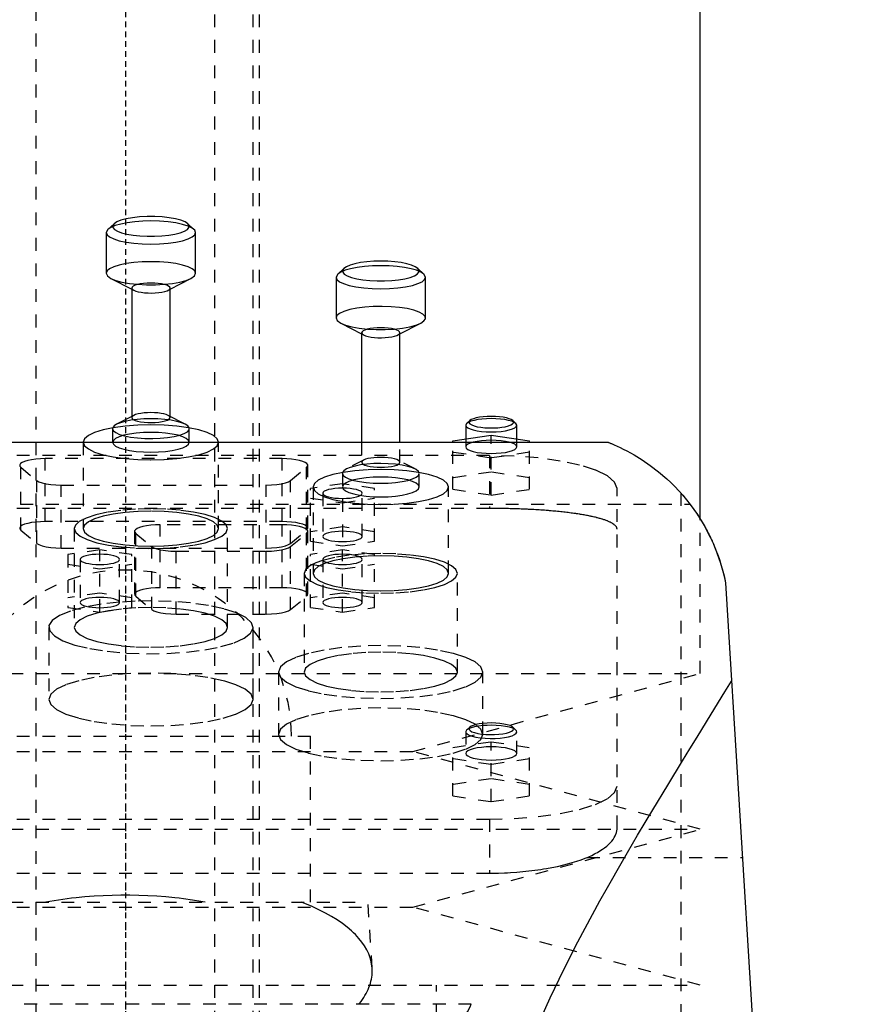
# Model space of a CAD drawing. Extents: x -90 to 90, y -319 to 827.
# Tile 8 of 9: x -8 to 57, y 267 to 344. Entities that reach past the tile are written whole.
import ezdxf

# ---------------------------------------------------------------- set-up
doc = ezdxf.new("R2010")
doc.units = 0
doc.linetypes.add('CENTER', pattern=[1.5, 0.45, -0.5, 0.05, -0.5])
doc.linetypes.add('DASHED', pattern=[2, 1, -1])
for name, color, linetype in [('AM_0', 7, 'CONTINUOUS'), ('AM_3', 7, 'DASHED'), ('AM_7', 7, 'CENTER')]:
    doc.layers.add(name, color=color, linetype=linetype)

msp = doc.modelspace()

# ---------------------------------------------------------------- linework, layer by layer
at = {"layer": 'AM_0', "color": 7, "linetype": 'CONTINUOUS'}
for p, q in [((45, 305.02), (45, 360.5)), ((-1.372, 327.666), (-1.5, 327.423)), ((-0.89, 328.114), (-1.372, 327.666)), ((5.372, 327.666), (4.89, 328.114)), ((-1.5, 327.423), (-1.5, 324.235)), ((5.5, 324.235), (5.5, 327.423)), ((17.11, 324.614), (16.628, 324.166)), ((23.372, 324.166), (22.89, 324.614)), ((-1.132, 323.831), (0.5, 322.985)), ((3.5, 322.985), (5.132, 323.831)), ((16.628, 324.166), (16.5, 323.923)), ((16.5, 323.923), (16.5, 320.735)), ((23.5, 323.923), (23.372, 324.166)), ((23.5, 320.735), (23.5, 323.923)), ((0.5, 323.076), (0.5, 313.025)), ((3.5, 313.025), (3.5, 323.076)), ((16.868, 320.331), (18.5, 319.485)), ((21.5, 319.485), (23.132, 320.331)), ((18.5, 319.576), (18.5, 311)), ((21.5, 311), (21.5, 319.576)), ((0.658, 313.107), (-0.684, 312.411)), ((4.684, 312.411), (3.342, 313.107)), ((26.723, 312.474), (26.65, 312.335)), ((26.65, 312.335), (26.65, 311.265)), ((26.964, 312.698), (26.723, 312.474)), ((30.577, 312.474), (30.336, 312.698)), ((30.65, 312.335), (30.577, 312.474)), ((30.65, 311.265), (30.65, 312.335)), ((25.65, 311.116), (28.65, 311.564)), ((28.65, 311.564), (31.65, 311.116)), ((28.65, 311), (28.65, 311.564)), ((-37.803, 311), (37.803, 311)), ((25.65, 311), (25.65, 311.116)), ((31.65, 311), (31.65, 311.116)), ((47, 300), (57, 137.05))]:
    msp.add_line(p, q, dxfattribs=at)
for points in [[(4.89, 328.114), (4.673, 328.258), (4.349, 328.389), (3.932, 328.5), (3.438, 328.587), (2.886, 328.648), (2.299, 328.678), (1.701, 328.678), (1.114, 328.648), (0.562, 328.587), (0.068, 328.5), (-0.349, 328.389), (-0.673, 328.258), (-0.89, 328.114)], [(2, 328.329), (1.354, 328.313), (0.73, 328.267), (0.15, 328.192), (-0.367, 328.09), (-0.802, 327.966), (-1.141, 327.822), (-1.372, 327.666)], [(5.5, 327.423), (5.433, 327.6), (5.234, 327.769), (4.91, 327.926), (4.475, 328.063), (3.944, 328.176), (3.339, 328.26), (2.683, 328.311), (2, 328.329)], [(5.5, 324.235), (5.433, 324.412), (5.234, 324.582), (4.91, 324.738), (4.475, 324.876), (3.944, 324.988), (3.339, 325.072), (2.683, 325.124), (2, 325.141), (1.317, 325.124), (0.661, 325.072), (0.056, 324.988), (-0.475, 324.876), (-0.91, 324.738), (-1.234, 324.582), (-1.433, 324.412), (-1.5, 324.235)], [(20, 324.829), (19.354, 324.813), (18.73, 324.767), (18.15, 324.692), (17.633, 324.59), (17.198, 324.466), (16.859, 324.322), (16.628, 324.166)], [(20, 325.182), (19.446, 325.169), (18.912, 325.129), (18.414, 325.065), (17.971, 324.978), (17.598, 324.871), (17.308, 324.748), (17.11, 324.614)], [(22.89, 324.614), (22.692, 324.748), (22.402, 324.871), (22.029, 324.978), (21.586, 325.065), (21.088, 325.129), (20.554, 325.169), (20, 325.182)], [(23.372, 324.166), (23.141, 324.322), (22.802, 324.466), (22.367, 324.59), (21.85, 324.692), (21.27, 324.767), (20.646, 324.813), (20, 324.829)], [(-1.5, 324.235), (-1.407, 324.027), (-1.132, 323.831)], [(5.132, 323.831), (5.407, 324.027), (5.5, 324.235)], [(2, 323.464), (1.707, 323.457), (1.426, 323.435), (1.167, 323.399), (0.939, 323.351), (0.753, 323.292), (0.614, 323.225), (0.529, 323.152), (0.5, 323.076)], [(3.5, 323.076), (3.471, 323.152), (3.386, 323.225), (3.247, 323.292), (3.061, 323.351), (2.833, 323.399), (2.574, 323.435), (2.293, 323.457), (2, 323.464)], [(23.132, 320.331), (23.38, 320.5), (23.493, 320.679), (23.467, 320.86), (23.302, 321.036), (23.005, 321.2), (22.588, 321.345), (22.068, 321.466), (21.465, 321.558), (20.803, 321.617), (20.109, 321.641), (19.411, 321.628), (18.737, 321.58), (18.113, 321.498), (17.564, 321.386), (17.113, 321.247), (16.777, 321.088), (16.57, 320.915), (16.5, 320.735)], [(16.5, 320.735), (16.593, 320.527), (16.868, 320.331)], [(21.5, 319.576), (21.471, 319.652), (21.386, 319.725), (21.247, 319.792), (21.061, 319.851), (20.833, 319.899), (20.574, 319.935), (20.293, 319.957), (20, 319.964), (19.707, 319.957), (19.426, 319.935), (19.167, 319.899), (18.939, 319.851), (18.753, 319.792), (18.614, 319.725), (18.529, 319.652), (18.5, 319.576)], [(2, 313.322), (1.725, 313.316), (1.459, 313.296), (1.211, 313.264), (0.99, 313.221), (0.804, 313.168), (0.658, 313.107)], [(3.342, 313.107), (3.196, 313.168), (3.01, 313.221), (2.789, 313.264), (2.541, 313.296), (2.275, 313.316), (2, 313.322)], [(28.65, 313.029), (28.327, 313.022), (28.015, 312.998), (27.725, 312.961), (27.467, 312.91), (27.249, 312.848), (27.08, 312.776), (26.964, 312.698)], [(30.336, 312.698), (30.22, 312.776), (30.051, 312.848), (29.833, 312.91), (29.575, 312.961), (29.285, 312.998), (28.973, 313.022), (28.65, 313.029)], [(7.3, 311.002), (7.198, 311.27), (6.897, 311.527), (6.407, 311.764), (5.748, 311.972), (4.945, 312.143), (4.028, 312.269), (3.034, 312.347), (2, 312.374), (0.966, 312.347), (-0.028, 312.269), (-0.945, 312.143), (-1.748, 311.972), (-2.407, 311.764), (-2.897, 311.527), (-3.198, 311.27), (-3.3, 311.002)], [(-0.684, 312.411), (-0.886, 312.277), (-0.988, 312.135)], [(2, 312.841), (1.449, 312.828), (0.917, 312.789), (0.422, 312.725), (-0.02, 312.639), (-0.393, 312.533), (-0.684, 312.411)], [(4.684, 312.411), (4.393, 312.533), (4.02, 312.639), (3.578, 312.725), (3.083, 312.789), (2.551, 312.828), (2, 312.841)], [(4.988, 312.135), (4.886, 312.277), (4.684, 312.411)], [(28.65, 312.853), (28.281, 312.844), (27.924, 312.817), (27.593, 312.774), (27.298, 312.716), (27.049, 312.645), (26.855, 312.563), (26.723, 312.474)], [(30.577, 312.474), (30.445, 312.563), (30.251, 312.645), (30.002, 312.716), (29.707, 312.774), (29.376, 312.817), (29.019, 312.844), (28.65, 312.853)]]:
    msp.add_lwpolyline(points, dxfattribs=at)
for points in [[(37.803, 311, 0), (37.822, 310.992, 0), (37.864, 310.976, 0), (37.909, 310.958, 0), (37.933, 310.948, 0), (37.957, 310.938, 0), (38.01, 310.917, 0), (38.065, 310.894, 0), (38.283, 310.801, 0), (38.734, 310.595, 0), (38.989, 310.471, 0), (39.26, 310.333, 0), (39.84, 310.012, 0), (40.456, 309.633, 0), (41.093, 309.196, 0), (41.74, 308.7, 0), (42.387, 308.145, 0), (42.707, 307.845, 0), (43.023, 307.53, 0), (43.642, 306.857, 0), (44.236, 306.125, 0), (44.797, 305.335, 0), (45.318, 304.488, 0), (45.794, 303.585, 0), (46.013, 303.113, 0), (46.217, 302.627, 0), (46.581, 301.615, 0), (46.879, 300.551, 0), (47, 300, 0)], [(43.5, 307.019, 0), (43.5, 307.019, 0), (43.501, 307.017, 0), (43.504, 307.015, 0), (43.506, 307.013, 0), (43.508, 307.01, 0), (43.513, 307.004, 0), (43.52, 306.997, 0), (43.527, 306.988, 0), (43.537, 306.978, 0), (43.547, 306.966, 0), (43.553, 306.959, 0), (43.559, 306.952, 0), (43.573, 306.937, 0), (43.587, 306.92, 0), (43.603, 306.901, 0), (43.621, 306.881, 0), (43.64, 306.86, 0), (43.649, 306.848, 0), (43.66, 306.837, 0), (43.681, 306.812, 0), (43.704, 306.785, 0), (43.715, 306.771, 0), (43.727, 306.757, 0), (43.753, 306.728, 0), (43.779, 306.697, 0), (43.792, 306.68, 0), (43.806, 306.664, 0), (43.835, 306.63, 0), (43.864, 306.594, 0), (43.894, 306.557, 0), (43.926, 306.519, 0), (43.958, 306.479, 0), (43.975, 306.458, 0), (43.992, 306.437, 0), (44.026, 306.395, 0), (44.06, 306.351, 0), (44.096, 306.306, 0), (44.132, 306.26, 0), (44.168, 306.213, 0), (44.187, 306.189, 0), (44.206, 306.164, 0), (44.243, 306.115, 0), (44.281, 306.065, 0), (44.319, 306.014, 0), (44.358, 305.962, 0), (44.397, 305.909, 0), (44.416, 305.882, 0), (44.436, 305.855, 0), (44.476, 305.799, 0), (44.517, 305.743, 0), (44.557, 305.685, 0), (44.599, 305.626, 0), (44.64, 305.566, 0), (44.661, 305.536, 0), (44.682, 305.505, 0), (44.725, 305.443, 0), (44.767, 305.379, 0), (44.81, 305.315, 0), (44.853, 305.249, 0), (44.896, 305.183, 0), (44.918, 305.149, 0), (44.94, 305.115, 0), (44.984, 305.046, 0), (45.027, 304.976, 0), (45.049, 304.941, 0), (45.071, 304.905, 0), (45.115, 304.833, 0), (45.159, 304.76, 0), (45.181, 304.723, 0), (45.203, 304.686, 0), (45.247, 304.611, 0), (45.292, 304.535, 0), (45.336, 304.458, 0), (45.38, 304.38, 0), (45.423, 304.301, 0), (45.445, 304.261, 0), (45.467, 304.221, 0), (45.511, 304.14, 0), (45.554, 304.059, 0), (45.598, 303.976, 0), (45.641, 303.893, 0), (45.684, 303.808, 0), (45.705, 303.766, 0), (45.726, 303.723, 0), (45.769, 303.637, 0), (45.811, 303.55, 0), (45.853, 303.463, 0), (45.894, 303.375, 0), (45.935, 303.286, 0), (45.955, 303.241, 0), (45.976, 303.196, 0), (46.016, 303.105, 0), (46.056, 303.014, 0), (46.192, 302.69, 0), (46.411, 302.116, 0), (46.513, 301.823, 0), (46.61, 301.525, 0), (46.785, 300.92, 0), (46.935, 300.308, 0), (47, 300, 0)], [(28.705, 254.625, 0), (28.992, 255.849, 0), (29.657, 258.262, 0), (30.432, 260.632, 0), (30.855, 261.801, 0), (31.3, 262.96, 0), (32.247, 265.249, 0), (33.26, 267.501, 0), (34.327, 269.716, 0), (35.437, 271.895, 0), (36.579, 274.038, 0), (37.16, 275.095, 0), (37.745, 276.143, 0), (38.925, 278.211, 0), (40.111, 280.239, 0), (41.296, 282.226, 0), (42.472, 284.169, 0), (43.631, 286.066, 0), (44.203, 286.996, 0), (44.768, 287.914, 0), (45.877, 289.711, 0), (46.95, 291.453, 0), (47.472, 292.303, 0)]]:
    msp.add_polyline3d(points, dxfattribs=at)
at = {"layer": 'AM_3', "color": 6, "linetype": 'DASHED'}
for p, q in [((-7, 479), (-7, -50.5)), ((7, -50.5), (7, 479)), ((10, -10.5), (10, 463.5)), ((10.5, 257.5), (10.5, 360.5)), ((0.5, 322.985), (0.658, 322.903)), ((3.342, 322.903), (3.5, 322.985)), ((18.5, 319.485), (18.658, 319.403)), ((21.342, 319.403), (21.5, 319.485)), ((0.5, 313.025), (0.5, 312.934)), ((3.5, 312.934), (3.5, 313.025)), ((-0.988, 312.135), (-1, 312.065)), ((-1, 312.065), (-1, 311.002)), ((5, 311.002), (5, 312.065)), ((-3.3, 311), (-3.3, 304.241)), ((7.3, 304.241), (7.3, 311)), ((18.5, 311), (18.5, 309.434)), ((21.5, 309.434), (21.5, 311)), ((25.65, 307.322), (25.65, 311)), ((26.65, 311.265), (26.65, 310.645)), ((28.65, 306.874), (28.65, 311)), ((30.65, 310.645), (30.65, 311.265)), ((31.65, 307.322), (31.65, 311)), ((28.5, 309.97), (-28.5, 309.97)), ((28.65, 309.771), (25.65, 310.219)), ((28.5, 309.97), (28.5, 305.825)), ((31.65, 310.219), (28.65, 309.771)), ((-6.28, 304.794), (-6.28, 309.72)), ((12.28, 309.72), (-6.28, 309.72)), ((12.28, 304.794), (12.28, 309.72)), ((14.28, 304.276), (14.28, 309.202)), ((18.658, 309.607), (17.316, 308.911)), ((22.684, 308.911), (21.342, 309.607)), ((-8.189, 304.122), (-8.189, 309.048)), ((-8.189, 309.048), (-6.939, 308.013)), ((12.939, 308.013), (14.189, 309.048)), ((14.189, 304.122), (14.189, 309.048)), ((17.012, 308.635), (17, 308.565)), ((17, 308.565), (17, 302.882)), ((23, 307.502), (23, 308.565)), ((28.65, 308.667), (25.65, 308.218)), ((31.65, 308.218), (28.65, 308.667)), ((-6.939, 303.086), (-6.939, 308.013)), ((-5.03, 307.649), (11.03, 307.649)), ((-5.03, 302.723), (-5.03, 307.649)), ((11.03, 302.723), (11.03, 307.649)), ((12.939, 303.086), (12.939, 308.013)), ((17, 307.757), (14.5, 307.383)), ((19.5, 307.383), (17, 307.757)), ((14.5, 303.255), (14.5, 307.383)), ((14.7, 307.502), (14.7, 300.741)), ((15.45, 307.01), (15.45, 303.629)), ((18.55, 303.629), (18.55, 307.01)), ((19.5, 303.255), (19.5, 307.383)), ((25.3, 300.741), (25.3, 307.502)), ((25.65, 307.322), (28.65, 306.874)), ((28.65, 306.874), (31.65, 307.322)), ((38.5, 280.775), (38.5, 307.382)), ((43.5, 307.019), (43.5, 137.05)), ((-44.217, 306.15), (44.217, 306.15)), ((14.5, 306.636), (17, 306.263)), ((17, 306.263), (19.5, 306.636)), ((28.5, 305.825), (-28.5, 305.825)), ((12.28, 304.794), (-6.28, 304.794)), ((2.72, 299.617), (2.72, 304.544)), ((12.28, 304.544), (2.72, 304.544)), ((12.28, 299.617), (12.28, 304.544)), ((45, 292.9), (45, 305.02)), ((-8.189, 304.122), (-6.939, 303.086)), ((-4, 304.241), (-4, 296.513)), ((0.72, 304.026), (0.72, 299.1)), ((0.811, 298.945), (0.811, 303.872)), ((0.811, 303.872), (2.061, 302.836)), ((8, 296.513), (8, 304.241)), ((12.939, 303.086), (14.189, 304.122)), ((12.939, 302.836), (14.189, 303.872)), ((14.189, 298.945), (14.189, 303.872)), ((14.28, 299.1), (14.28, 304.026)), ((17, 304.376), (14.5, 304.003)), ((19.5, 304.003), (17, 304.376)), ((14.5, 303.255), (17, 302.882)), ((17, 302.882), (19.5, 303.255)), ((-5.03, 302.723), (11.03, 302.723)), ((-2, 302.581), (-4.5, 302.207)), ((-4.5, 302.207), (-4.5, 298.079)), ((-2, 297.706), (-2, 302.581)), ((0.5, 302.207), (-2, 302.581)), ((0.5, 298.079), (0.5, 302.207)), ((2.061, 297.91), (2.061, 302.836)), ((3.97, 302.473), (11.03, 302.473)), ((3.97, 297.547), (3.97, 302.473)), ((11.03, 297.547), (11.03, 302.473)), ((12.939, 297.91), (12.939, 302.836)), ((17, 302.581), (14.5, 302.207)), ((14.5, 298.079), (14.5, 302.207)), ((17, 297.706), (17, 302.581)), ((19.5, 302.207), (17, 302.581)), ((19.5, 298.079), (19.5, 302.207)), ((-4.5, 301.46), (-2, 301.086)), ((-3.55, 301.833), (-3.55, 298.453)), ((-2, 301.086), (0.5, 301.46)), ((-0.45, 298.453), (-0.45, 301.833)), ((14.5, 301.46), (17, 301.086)), ((15.472, 301.759), (15.447, 301.752)), ((15.45, 301.833), (15.45, 298.453)), ((17, 301.086), (19.5, 301.46)), ((18.55, 298.453), (18.55, 301.833)), ((14, 300.741), (14, 293.013)), ((26, 293.013), (26, 300.741)), ((-2, 299.2), (-4.5, 298.826)), ((0.5, 298.826), (-2, 299.2)), ((12.28, 299.617), (2.72, 299.617)), ((17, 299.2), (14.5, 298.826)), ((19.5, 298.826), (17, 299.2)), ((0.811, 298.945), (2.061, 297.91)), ((12.939, 297.91), (14.189, 298.945)), ((-4.5, 298.079), (-2, 297.706)), ((-2, 297.706), (0.5, 298.079)), ((14.5, 298.079), (17, 297.706)), ((17, 297.706), (19.5, 298.079)), ((3.97, 297.547), (11.03, 297.547)), ((-6, 296.513), (-6, 290.867)), ((10, 290.867), (10, 296.513)), ((12, 293.013), (12, 288.133)), ((28, 288.133), (28, 293.013)), ((-45, 292.9), (45, 292.9)), ((22.5, 286.8), (45, 292.9)), ((26.65, 288.329), (26.65, 286.639)), ((26.964, 288.692), (26.723, 288.468)), ((30.577, 288.468), (30.336, 288.692)), ((30.65, 286.639), (30.65, 288.329)), ((-14.5, 288), (14.5, 288)), ((14.5, 275), (14.5, 288)), ((25.65, 287.11), (28.65, 287.559)), ((28.65, 287.559), (31.65, 287.11)), ((28.65, 282.868), (28.65, 287.559)), ((-22.5, 286.8), (22.5, 286.8)), ((45, 280.7), (22.5, 286.8)), ((25.65, 283.316), (25.65, 287.11)), ((31.65, 283.316), (31.65, 287.11)), ((28.65, 285.766), (25.65, 286.214)), ((31.65, 286.214), (28.65, 285.766)), ((28.65, 284.661), (25.65, 284.213)), ((31.65, 284.213), (28.65, 284.661)), ((25.65, 283.316), (28.65, 282.868)), ((28.65, 282.868), (31.65, 283.316)), ((-28.5, 281.5), (28.5, 281.5)), ((28.5, 281.5), (28.5, 277.269)), ((-45, 280.7), (45, 280.7)), ((22.5, 274.6), (45, 280.7)), ((36.159, 278.5), (48.319, 278.5)), ((-28.5, 277.269), (28.5, 277.269)), ((-22.5, 274.6), (22.5, 274.6)), ((-19, 275), (19, 275)), ((19.323, 269.83), (19, 275)), ((45, 268.5), (22.5, 274.6)), ((-45, 268.5), (45, 268.5)), ((24.35, 266), (24.35, 268.5)), ((27.082, 267), (-27.082, 267))]:
    msp.add_line(p, q, dxfattribs=at)
for points in [[(-0.89, 328.114), (-0.991, 327.966), (-0.98, 327.815), (-0.857, 327.669), (-0.626, 327.531), (-0.298, 327.407), (0.117, 327.301), (0.602, 327.219), (1.14, 327.162), (1.71, 327.133), (2.29, 327.133), (2.86, 327.162), (3.398, 327.219), (3.883, 327.301), (4.298, 327.407), (4.626, 327.531), (4.857, 327.669), (4.98, 327.815), (4.991, 327.966), (4.89, 328.114)], [(-1.5, 327.423), (-1.433, 327.246), (-1.234, 327.076), (-0.91, 326.92), (-0.475, 326.782), (0.056, 326.67), (0.661, 326.586), (1.317, 326.534), (2, 326.517), (2.683, 326.534), (3.339, 326.586), (3.944, 326.67), (4.475, 326.782), (4.91, 326.92), (5.234, 327.076), (5.433, 327.246), (5.5, 327.423)], [(17.11, 324.614), (17.009, 324.466), (17.02, 324.315), (17.143, 324.169), (17.374, 324.031), (17.702, 323.907), (18.117, 323.801), (18.602, 323.719), (19.14, 323.662), (19.71, 323.633), (20.29, 323.633), (20.86, 323.662), (21.398, 323.719), (21.883, 323.801), (22.298, 323.907), (22.626, 324.031), (22.857, 324.169), (22.98, 324.315), (22.991, 324.466), (22.89, 324.614)], [(-1.132, 323.831), (-0.756, 323.677), (-0.268, 323.545), (0.311, 323.442), (0.959, 323.37), (1.648, 323.334), (2.352, 323.334), (3.041, 323.37), (3.689, 323.442), (4.268, 323.545), (4.756, 323.677), (5.132, 323.831)], [(16.5, 323.923), (16.567, 323.746), (16.766, 323.576), (17.09, 323.42), (17.525, 323.282), (18.056, 323.17), (18.661, 323.086), (19.317, 323.034), (20, 323.017), (20.683, 323.034), (21.339, 323.086), (21.944, 323.17), (22.475, 323.282), (22.91, 323.42), (23.234, 323.576), (23.433, 323.746), (23.5, 323.923)], [(0.5, 323.076), (0.54, 322.987), (0.658, 322.903)], [(0.658, 322.903), (0.81, 322.84), (1.005, 322.786), (1.237, 322.742), (1.496, 322.71), (1.774, 322.692), (2.06, 322.688), (2.344, 322.698), (2.615, 322.722), (2.864, 322.759), (3.082, 322.807), (3.26, 322.865), (3.392, 322.931), (3.473, 323.002), (3.5, 323.076)], [(16.868, 320.331), (17.244, 320.177), (17.732, 320.045), (18.311, 319.942), (18.959, 319.87), (19.648, 319.834), (20.352, 319.834), (21.041, 319.87), (21.689, 319.942), (22.268, 320.045), (22.756, 320.177), (23.132, 320.331)], [(18.5, 319.576), (18.54, 319.487), (18.658, 319.403)], [(18.658, 319.403), (18.81, 319.34), (19.005, 319.286), (19.237, 319.242), (19.496, 319.21), (19.774, 319.192), (20.06, 319.188), (20.344, 319.198), (20.615, 319.222), (20.864, 319.259), (21.082, 319.307), (21.26, 319.365), (21.392, 319.431), (21.473, 319.502), (21.5, 319.576)], [(0.5, 312.934), (0.53, 312.857), (0.619, 312.783), (0.763, 312.714), (0.956, 312.655), (1.191, 312.607), (1.459, 312.572), (1.748, 312.551), (2.047, 312.546), (2.344, 312.556), (2.628, 312.581), (2.886, 312.621), (3.109, 312.673), (3.288, 312.735), (3.415, 312.805), (3.486, 312.881), (3.497, 312.958), (3.449, 313.035), (3.342, 313.107)], [(0.658, 313.107), (0.54, 313.023), (0.5, 312.934)], [(26.65, 312.335), (26.688, 312.234), (26.802, 312.137), (26.987, 312.047), (27.236, 311.969), (27.539, 311.904), (27.885, 311.857), (28.26, 311.827), (28.65, 311.817), (29.04, 311.827), (29.415, 311.857), (29.761, 311.904), (30.064, 311.969), (30.313, 312.047), (30.498, 312.137), (30.612, 312.234), (30.65, 312.335)], [(26.964, 312.698), (26.905, 312.611), (26.912, 312.524), (26.984, 312.438), (27.118, 312.358), (27.31, 312.285), (27.551, 312.224), (27.835, 312.176), (28.148, 312.142), (28.481, 312.126), (28.819, 312.126), (29.152, 312.142), (29.465, 312.176), (29.749, 312.224), (29.99, 312.285), (30.182, 312.358), (30.316, 312.438), (30.388, 312.524), (30.395, 312.611), (30.336, 312.698)], [(-1, 312.065), (-0.939, 311.909), (-0.758, 311.759), (-0.466, 311.622), (-0.073, 311.503), (0.405, 311.407), (0.947, 311.337), (1.532, 311.298), (2.136, 311.289), (2.735, 311.312), (3.304, 311.365), (3.819, 311.447), (4.261, 311.554), (4.611, 311.682), (4.854, 311.825), (4.981, 311.978), (4.988, 312.135)], [(2, 311.778), (1.415, 311.764), (0.852, 311.719), (0.333, 311.648), (-0.121, 311.551), (-0.494, 311.433), (-0.772, 311.299), (-0.942, 311.154), (-1, 311.002), (-0.942, 310.851), (-0.772, 310.705), (-0.494, 310.571), (-0.121, 310.453), (0.333, 310.356), (0.852, 310.285), (1.415, 310.241), (2, 310.226), (2.585, 310.241), (3.148, 310.285), (3.667, 310.356), (4.121, 310.453), (4.494, 310.571), (4.772, 310.705), (4.942, 310.851), (5, 311.002)], [(5, 311.002), (4.942, 311.154), (4.772, 311.299), (4.494, 311.433), (4.121, 311.551), (3.667, 311.648), (3.148, 311.719), (2.585, 311.764), (2, 311.778)], [(-3.3, 311.002), (-3.198, 310.734), (-2.897, 310.477), (-2.407, 310.24), (-1.748, 310.032), (-0.945, 309.861), (-0.028, 309.735), (0.966, 309.657), (2, 309.63), (3.034, 309.657), (4.028, 309.735), (4.945, 309.861), (5.748, 310.032), (6.407, 310.24), (6.897, 310.477), (7.198, 310.734), (7.3, 311.002)], [(26.65, 310.645), (26.688, 310.544), (26.802, 310.446), (26.987, 310.357), (27.236, 310.278), (27.539, 310.214), (27.885, 310.166), (28.26, 310.137), (28.65, 310.127), (29.04, 310.137), (29.415, 310.166), (29.761, 310.214), (30.064, 310.278), (30.313, 310.357), (30.498, 310.446), (30.612, 310.544), (30.65, 310.645), (30.612, 310.746), (30.498, 310.843), (30.313, 310.932), (30.064, 311.011), (29.761, 311.075), (29.415, 311.123), (29.04, 311.152), (28.65, 311.162)], [(28.65, 311.162), (28.26, 311.152), (27.885, 311.123), (27.539, 311.075), (27.236, 311.011), (26.987, 310.932), (26.802, 310.843), (26.688, 310.746), (26.65, 310.645)], [(38.5, 307.382), (38.308, 307.887), (37.739, 308.372), (36.815, 308.82), (35.571, 309.212), (34.056, 309.534), (32.327, 309.773), (30.451, 309.92), (28.5, 309.97)], [(-6.28, 309.72), (-6.652, 309.711), (-7.012, 309.684), (-7.346, 309.64), (-7.642, 309.581), (-7.891, 309.509), (-8.083, 309.426), (-8.213, 309.335), (-8.274, 309.239), (-8.266, 309.143), (-8.189, 309.048)], [(14.189, 309.048), (14.266, 309.143), (14.274, 309.239), (14.213, 309.335), (14.083, 309.426), (13.891, 309.509), (13.642, 309.581), (13.346, 309.64), (13.012, 309.684), (12.652, 309.711), (12.28, 309.72)], [(17, 308.565), (17.058, 308.413), (17.228, 308.267), (17.506, 308.133), (17.879, 308.016), (18.333, 307.919), (18.852, 307.847), (19.415, 307.803), (20, 307.788), (20.585, 307.803), (21.148, 307.847), (21.667, 307.919), (22.121, 308.016), (22.494, 308.133), (22.772, 308.267), (22.942, 308.413), (23, 308.565), (22.942, 308.716), (22.772, 308.862), (22.494, 308.996), (22.121, 309.114), (21.667, 309.21), (21.148, 309.282), (20.585, 309.326), (20, 309.341)], [(20, 309.341), (19.449, 309.328), (18.917, 309.289), (18.422, 309.225), (17.98, 309.139), (17.607, 309.033), (17.316, 308.911)], [(18.5, 309.434), (18.529, 309.358), (18.614, 309.285), (18.753, 309.218), (18.939, 309.159), (19.167, 309.111), (19.426, 309.075), (19.707, 309.053), (20, 309.046), (20.293, 309.053), (20.574, 309.075), (20.833, 309.111), (21.061, 309.159), (21.247, 309.218), (21.386, 309.285), (21.471, 309.358), (21.5, 309.434), (21.471, 309.51), (21.386, 309.582), (21.247, 309.65), (21.061, 309.708), (20.833, 309.757), (20.574, 309.793), (20.293, 309.815), (20, 309.822)], [(18.658, 309.607), (18.54, 309.523), (18.5, 309.434)], [(20, 309.822), (19.725, 309.816), (19.459, 309.796), (19.211, 309.764), (18.99, 309.721), (18.804, 309.668), (18.658, 309.607)], [(17.316, 308.911), (17.114, 308.777), (17.012, 308.635)], [(-6.939, 308.013), (-6.771, 307.912), (-6.526, 307.824), (-6.214, 307.75), (-5.85, 307.695), (-5.449, 307.661), (-5.03, 307.649)], [(11.03, 307.649), (11.449, 307.661), (11.85, 307.695), (12.214, 307.75), (12.526, 307.824), (12.771, 307.912), (12.939, 308.013)], [(-4, 304.241), (-3.885, 303.938), (-3.543, 303.646), (-2.989, 303.378), (-2.243, 303.142), (-1.333, 302.949), (-0.296, 302.806), (0.829, 302.717), (2, 302.688), (3.171, 302.717), (4.296, 302.806), (5.333, 302.949), (6.243, 303.142), (6.989, 303.378), (7.543, 303.646), (7.885, 303.938), (8, 304.241), (7.885, 304.544), (7.543, 304.835), (6.989, 305.103), (6.243, 305.339), (5.333, 305.532), (4.296, 305.675), (3.171, 305.764), (2, 305.793)], [(2, 305.793), (0.8, 305.762), (-0.352, 305.669), (-1.409, 305.519), (-2.327, 305.316), (-3.071, 305.07), (-3.61, 304.791)], [(-3.3, 304.241), (-3.198, 303.973), (-2.897, 303.716), (-2.407, 303.478), (-1.748, 303.271), (-0.945, 303.1), (-0.028, 302.973), (0.966, 302.895), (2, 302.869), (3.034, 302.895), (4.028, 302.973), (4.945, 303.1), (5.748, 303.271), (6.407, 303.478), (6.897, 303.716), (7.198, 303.973), (7.3, 304.241), (7.198, 304.508), (6.897, 304.766), (6.407, 305.003), (5.748, 305.211), (4.945, 305.381), (4.028, 305.508), (3.034, 305.586), (2, 305.612)], [(2, 305.612), (0.966, 305.586), (-0.028, 305.508), (-0.945, 305.381), (-1.748, 305.211), (-2.407, 305.003), (-2.897, 304.766), (-3.198, 304.508), (-3.3, 304.241)], [(-6.28, 304.794), (-6.652, 304.785), (-7.012, 304.758), (-7.346, 304.714), (-7.642, 304.655), (-7.891, 304.583), (-8.083, 304.5), (-8.213, 304.409), (-8.274, 304.313), (-8.266, 304.216), (-8.189, 304.122)], [(-3.61, 304.791), (-3.902, 304.52), (-4, 304.241)], [(2.72, 304.544), (2.348, 304.534), (1.988, 304.508), (1.654, 304.464), (1.358, 304.405), (1.109, 304.333), (0.917, 304.249), (0.787, 304.159), (0.726, 304.063), (0.734, 303.966), (0.811, 303.872)], [(14.189, 304.122), (14.266, 304.216), (14.274, 304.313), (14.213, 304.409), (14.083, 304.5), (13.891, 304.583), (13.642, 304.655), (13.346, 304.714), (13.012, 304.758), (12.652, 304.785), (12.28, 304.794)], [(14.189, 303.872), (14.266, 303.966), (14.274, 304.063), (14.213, 304.159), (14.083, 304.249), (13.891, 304.333), (13.642, 304.405), (13.346, 304.464), (13.012, 304.508), (12.652, 304.534), (12.28, 304.544)], [(18.55, 303.629), (18.52, 303.707), (18.432, 303.783), (18.289, 303.852), (18.096, 303.913), (17.861, 303.963), (17.593, 304), (17.302, 304.022), (17, 304.03), (16.698, 304.022), (16.407, 304), (16.139, 303.963), (15.904, 303.913), (15.711, 303.852), (15.568, 303.783), (15.48, 303.707), (15.45, 303.629)], [(-6.939, 303.086), (-6.771, 302.986), (-6.526, 302.897), (-6.214, 302.824), (-5.85, 302.769), (-5.449, 302.735), (-5.03, 302.723)], [(11.03, 302.723), (11.449, 302.735), (11.85, 302.769), (12.214, 302.824), (12.526, 302.897), (12.771, 302.986), (12.939, 303.086)], [(15.45, 303.629), (15.48, 303.551), (15.568, 303.476), (15.711, 303.406), (15.904, 303.345), (16.139, 303.295), (16.407, 303.258), (16.698, 303.236), (17, 303.228), (17.302, 303.236), (17.593, 303.258), (17.861, 303.295), (18.096, 303.345), (18.289, 303.406), (18.432, 303.476), (18.52, 303.551), (18.55, 303.629)], [(-0.45, 301.833), (-0.48, 301.912), (-0.568, 301.987), (-0.711, 302.056), (-0.904, 302.117), (-1.139, 302.167), (-1.407, 302.204), (-1.698, 302.227), (-2, 302.235), (-2.302, 302.227), (-2.593, 302.204), (-2.861, 302.167), (-3.096, 302.117), (-3.289, 302.056), (-3.432, 301.987), (-3.52, 301.912), (-3.55, 301.833)], [(2.061, 302.836), (2.229, 302.736), (2.474, 302.647), (2.786, 302.574), (3.15, 302.519), (3.551, 302.485), (3.97, 302.473)], [(11.03, 302.473), (11.449, 302.485), (11.85, 302.519), (12.214, 302.574), (12.526, 302.647), (12.771, 302.736), (12.939, 302.836)], [(18.55, 301.833), (18.52, 301.912), (18.432, 301.987), (18.289, 302.056), (18.096, 302.117), (17.861, 302.167), (17.593, 302.204), (17.302, 302.227), (17, 302.235), (16.698, 302.227), (16.407, 302.204), (16.139, 302.167), (15.904, 302.117), (15.711, 302.056), (15.568, 301.987), (15.48, 301.912), (15.45, 301.833)], [(20, 302.293), (18.727, 302.258), (17.512, 302.154), (16.41, 301.985), (15.472, 301.759)], [(26, 300.741), (25.885, 301.044), (25.543, 301.335), (24.989, 301.603), (24.243, 301.839), (23.333, 302.032), (22.296, 302.175), (21.171, 302.264), (20, 302.293)], [(-3.55, 301.833), (-3.52, 301.755), (-3.432, 301.68), (-3.289, 301.611), (-3.096, 301.55), (-2.861, 301.5), (-2.593, 301.463), (-2.302, 301.44), (-2, 301.432), (-1.698, 301.44), (-1.407, 301.463), (-1.139, 301.5), (-0.904, 301.55), (-0.711, 301.611), (-0.568, 301.68), (-0.48, 301.755), (-0.45, 301.833)], [(15.447, 301.752), (14.915, 301.565), (14.497, 301.36)], [(15.45, 301.833), (15.48, 301.755), (15.568, 301.68), (15.711, 301.611), (15.904, 301.55), (16.139, 301.5), (16.407, 301.463), (16.698, 301.44), (17, 301.432), (17.302, 301.44), (17.593, 301.463), (17.861, 301.5), (18.096, 301.55), (18.289, 301.611), (18.432, 301.68), (18.52, 301.755), (18.55, 301.833)], [(14.497, 301.36), (14.126, 301.057), (14, 300.741)], [(14, 300.741), (14.115, 300.438), (14.457, 300.146), (15.011, 299.878), (15.757, 299.642), (16.667, 299.449), (17.704, 299.306), (18.829, 299.217), (20, 299.188), (21.171, 299.217), (22.296, 299.306), (23.333, 299.449), (24.243, 299.642), (24.989, 299.878), (25.543, 300.146), (25.885, 300.438), (26, 300.741)], [(2.72, 299.617), (2.348, 299.608), (1.988, 299.581), (1.654, 299.538), (1.358, 299.479), (1.109, 299.406), (0.917, 299.323), (0.787, 299.232), (0.726, 299.137), (0.734, 299.04), (0.811, 298.945)], [(14.189, 298.945), (14.266, 299.04), (14.274, 299.137), (14.213, 299.232), (14.083, 299.323), (13.891, 299.406), (13.642, 299.479), (13.346, 299.538), (13.012, 299.581), (12.652, 299.608), (12.28, 299.617)], [(-0.452, 298.484), (-1.909, 298.32), (-3.212, 298.084), (-4.309, 297.786), (-5.157, 297.438), (-5.723, 297.054), (-5.983, 296.648), (-5.928, 296.236), (-5.56, 295.836), (-4.894, 295.463), (-3.955, 295.13), (-2.781, 294.853), (-1.418, 294.641), (0.08, 294.503), (1.654, 294.445), (3.241, 294.468), (4.779, 294.572), (6.208, 294.752), (7.47, 295.002), (8.516, 295.312), (9.305, 295.669), (9.806, 296.06), (9.998, 296.468), (9.874, 296.879), (9.44, 297.274), (8.711, 297.64), (7.718, 297.961), (6.498, 298.225), (5.101, 298.422), (3.582, 298.543), (2, 298.584)], [(2, 298.584), (0.759, 298.559), (-0.452, 298.484)], [(2.061, 297.91), (2.229, 297.81), (2.474, 297.721), (2.786, 297.647), (3.15, 297.592), (3.551, 297.558), (3.97, 297.547)], [(11.03, 297.547), (11.449, 297.558), (11.85, 297.592), (12.214, 297.647), (12.526, 297.721), (12.771, 297.81), (12.939, 297.91)], [(28, 293.013), (27.846, 293.417), (27.391, 293.806), (26.652, 294.163), (25.657, 294.477), (24.445, 294.735), (23.061, 294.926), (21.561, 295.044), (20, 295.084), (18.439, 295.044), (16.939, 294.926), (15.555, 294.735), (14.343, 294.477), (13.348, 294.163), (12.609, 293.806), (12.154, 293.417), (12, 293.013)], [(20, 294.566), (18.829, 294.536), (17.704, 294.448), (16.667, 294.304), (15.757, 294.111), (15.011, 293.876), (14.457, 293.607), (14.115, 293.316), (14, 293.013), (14.115, 292.71), (14.457, 292.419), (15.011, 292.15), (15.757, 291.915), (16.667, 291.722), (17.704, 291.578), (18.829, 291.49), (20, 291.46), (21.171, 291.49), (22.296, 291.578), (23.333, 291.722), (24.243, 291.915), (24.989, 292.15), (25.543, 292.419), (25.885, 292.71), (26, 293.013)], [(26, 293.013), (25.885, 293.316), (25.543, 293.607), (24.989, 293.876), (24.243, 294.111), (23.333, 294.304), (22.296, 294.448), (21.171, 294.536), (20, 294.566)], [(12, 293.013), (12.154, 292.609), (12.609, 292.221), (13.348, 291.863), (14.343, 291.549), (15.555, 291.292), (16.939, 291.1), (18.439, 290.982), (20, 290.943), (21.561, 290.982), (23.061, 291.1), (24.445, 291.292), (25.657, 291.549), (26.652, 291.863), (27.391, 292.221), (27.846, 292.609), (28, 293.013)], [(26.723, 288.468), (26.655, 288.367), (26.666, 288.264), (26.756, 288.163), (26.92, 288.069), (27.154, 287.986), (27.446, 287.916), (27.786, 287.863), (28.16, 287.828), (28.554, 287.812), (28.952, 287.818), (29.337, 287.843), (29.696, 287.888), (30.012, 287.95), (30.275, 288.028), (30.474, 288.117), (30.6, 288.215), (30.649, 288.317), (30.619, 288.42), (30.511, 288.519), (30.329, 288.611), (30.081, 288.691), (29.776, 288.757), (29.426, 288.806), (29.046, 288.837), (28.65, 288.847)], [(27.999, 288.819), (27.648, 288.777), (27.333, 288.719), (27.068, 288.646), (26.862, 288.561), (26.723, 288.468)], [(26.964, 288.692), (26.905, 288.603), (26.914, 288.513), (26.993, 288.426), (27.137, 288.343), (27.341, 288.27), (27.597, 288.209), (27.894, 288.162), (28.222, 288.132), (28.566, 288.118), (28.914, 288.123), (29.251, 288.146), (29.565, 288.185), (29.842, 288.239), (30.072, 288.307), (30.246, 288.385), (30.357, 288.471), (30.399, 288.56), (30.373, 288.65), (30.279, 288.737), (30.119, 288.817), (29.902, 288.887), (29.635, 288.945), (29.329, 288.988), (28.997, 289.015), (28.65, 289.024)], [(27.435, 288.897), (27.232, 288.836), (27.073, 288.767), (26.964, 288.692)], [(28.65, 289.024), (28.316, 289.016), (27.995, 288.991), (27.697, 288.951), (27.435, 288.897)], [(28.65, 288.847), (28.32, 288.84), (27.999, 288.819)], [(28.5, 281.5), (30.451, 281.55), (32.327, 281.697), (34.056, 281.936), (35.571, 282.258), (36.815, 282.65), (37.739, 283.098), (38.308, 283.583), (38.5, 284.088)]]:
    msp.add_lwpolyline(points, dxfattribs=at)
for points in [[(25.3, 307.502), (25.198, 307.77), (24.897, 308.027), (24.407, 308.264), (23.748, 308.472), (22.945, 308.643), (22.028, 308.769), (21.034, 308.847), (20, 308.874), (18.966, 308.847), (17.972, 308.769), (17.055, 308.643), (16.252, 308.472), (15.593, 308.264), (15.103, 308.027), (14.802, 307.77), (14.7, 307.502), (14.802, 307.234), (15.103, 306.977), (15.593, 306.74), (16.252, 306.532), (17.055, 306.361), (17.972, 306.235), (18.966, 306.157), (20, 306.13), (21.034, 306.157), (22.028, 306.235), (22.945, 306.361), (23.748, 306.532), (24.407, 306.74), (24.897, 306.977), (25.198, 307.234)], [(23, 307.502), (22.942, 307.654), (22.772, 307.799), (22.494, 307.933), (22.121, 308.051), (21.667, 308.148), (21.148, 308.219), (20.585, 308.264), (20, 308.278), (19.415, 308.264), (18.852, 308.219), (18.333, 308.148), (17.879, 308.051), (17.506, 307.933), (17.228, 307.799), (17.058, 307.654), (17, 307.502), (17.058, 307.351), (17.228, 307.205), (17.506, 307.071), (17.879, 306.953), (18.333, 306.856), (18.852, 306.785), (19.415, 306.741), (20, 306.726), (20.585, 306.741), (21.148, 306.785), (21.667, 306.856), (22.121, 306.953), (22.494, 307.071), (22.772, 307.205), (22.942, 307.351)], [(18.55, 307.01), (18.52, 307.088), (18.432, 307.163), (18.289, 307.233), (18.096, 307.293), (17.861, 307.343), (17.593, 307.38), (17.302, 307.403), (17, 307.411), (16.698, 307.403), (16.407, 307.38), (16.139, 307.343), (15.904, 307.293), (15.711, 307.233), (15.568, 307.163), (15.48, 307.088), (15.45, 307.01), (15.48, 306.932), (15.568, 306.856), (15.711, 306.787), (15.904, 306.726), (16.139, 306.676), (16.407, 306.639), (16.698, 306.616), (17, 306.609), (17.302, 306.616), (17.593, 306.639), (17.861, 306.676), (18.096, 306.726), (18.289, 306.787), (18.432, 306.856), (18.52, 306.932)], [(25.3, 300.741), (25.198, 301.008), (24.897, 301.266), (24.407, 301.503), (23.748, 301.711), (22.945, 301.881), (22.028, 302.008), (21.034, 302.086), (20, 302.112), (18.966, 302.086), (17.972, 302.008), (17.055, 301.881), (16.252, 301.711), (15.593, 301.503), (15.103, 301.266), (14.802, 301.008), (14.7, 300.741), (14.802, 300.473), (15.103, 300.216), (15.593, 299.978), (16.252, 299.771), (17.055, 299.6), (17.972, 299.473), (18.966, 299.395), (20, 299.369), (21.034, 299.395), (22.028, 299.473), (22.945, 299.6), (23.748, 299.771), (24.407, 299.978), (24.897, 300.216), (25.198, 300.473)], [(-0.45, 298.453), (-0.48, 298.531), (-0.568, 298.606), (-0.711, 298.676), (-0.904, 298.736), (-1.139, 298.786), (-1.407, 298.823), (-1.698, 298.846), (-2, 298.854), (-2.302, 298.846), (-2.593, 298.823), (-2.861, 298.786), (-3.096, 298.736), (-3.289, 298.676), (-3.432, 298.606), (-3.52, 298.531), (-3.55, 298.453), (-3.52, 298.374), (-3.432, 298.299), (-3.289, 298.23), (-3.096, 298.169), (-2.861, 298.119), (-2.593, 298.082), (-2.302, 298.059), (-2, 298.051), (-1.698, 298.059), (-1.407, 298.082), (-1.139, 298.119), (-0.904, 298.169), (-0.711, 298.23), (-0.568, 298.299), (-0.48, 298.374)], [(18.55, 298.453), (18.52, 298.531), (18.432, 298.606), (18.289, 298.676), (18.096, 298.736), (17.861, 298.786), (17.593, 298.823), (17.302, 298.846), (17, 298.854), (16.698, 298.846), (16.407, 298.823), (16.139, 298.786), (15.904, 298.736), (15.711, 298.676), (15.568, 298.606), (15.48, 298.531), (15.45, 298.453), (15.48, 298.374), (15.568, 298.299), (15.711, 298.23), (15.904, 298.169), (16.139, 298.119), (16.407, 298.082), (16.698, 298.059), (17, 298.051), (17.302, 298.059), (17.593, 298.082), (17.861, 298.119), (18.096, 298.169), (18.289, 298.23), (18.432, 298.299), (18.52, 298.374)], [(8, 296.513), (7.885, 296.816), (7.543, 297.107), (6.989, 297.376), (6.243, 297.611), (5.333, 297.804), (4.296, 297.948), (3.171, 298.036), (2, 298.066), (0.829, 298.036), (-0.296, 297.948), (-1.333, 297.804), (-2.243, 297.611), (-2.989, 297.376), (-3.543, 297.107), (-3.885, 296.816), (-4, 296.513), (-3.885, 296.21), (-3.543, 295.919), (-2.989, 295.65), (-2.243, 295.415), (-1.333, 295.222), (-0.296, 295.078), (0.829, 294.99), (2, 294.96), (3.171, 294.99), (4.296, 295.078), (5.333, 295.222), (6.243, 295.415), (6.989, 295.65), (7.543, 295.919), (7.885, 296.21)], [(-6, 290.867), (-5.846, 290.464), (-5.391, 290.075), (-4.652, 289.717), (-3.657, 289.403), (-2.445, 289.146), (-1.061, 288.955), (0.439, 288.837), (2, 288.797), (3.561, 288.837), (5.061, 288.955), (6.445, 289.146), (7.657, 289.403), (8.652, 289.717), (9.391, 290.075), (9.846, 290.464), (10, 290.867), (9.846, 291.271), (9.391, 291.66), (8.652, 292.018), (7.657, 292.332), (6.445, 292.589), (5.061, 292.78), (3.561, 292.898), (2, 292.938), (0.439, 292.898), (-1.061, 292.78), (-2.445, 292.589), (-3.657, 292.332), (-4.652, 292.018), (-5.391, 291.66), (-5.846, 291.271)], [(12, 288.133), (12.154, 287.729), (12.609, 287.341), (13.348, 286.983), (14.343, 286.669), (15.555, 286.411), (16.939, 286.22), (18.439, 286.102), (20, 286.062), (21.561, 286.102), (23.061, 286.22), (24.445, 286.411), (25.657, 286.669), (26.652, 286.983), (27.391, 287.341), (27.846, 287.729), (28, 288.133), (27.846, 288.537), (27.391, 288.925), (26.652, 289.283), (25.657, 289.597), (24.445, 289.855), (23.061, 290.046), (21.561, 290.164), (20, 290.204), (18.439, 290.164), (16.939, 290.046), (15.555, 289.855), (14.343, 289.597), (13.348, 289.283), (12.609, 288.925), (12.154, 288.537)], [(30.65, 286.639), (30.612, 286.74), (30.498, 286.837), (30.313, 286.927), (30.064, 287.005), (29.761, 287.069), (29.415, 287.117), (29.04, 287.147), (28.65, 287.157), (28.26, 287.147), (27.885, 287.117), (27.539, 287.069), (27.236, 287.005), (26.987, 286.927), (26.802, 286.837), (26.688, 286.74), (26.65, 286.639), (26.688, 286.538), (26.802, 286.441), (26.987, 286.351), (27.236, 286.273), (27.539, 286.209), (27.885, 286.161), (28.26, 286.131), (28.65, 286.121), (29.04, 286.131), (29.415, 286.161), (29.761, 286.209), (30.064, 286.273), (30.313, 286.351), (30.498, 286.441), (30.612, 286.538)]]:
    msp.add_lwpolyline(points, close=True, dxfattribs=at)
for points in [[(38.5, 304.194, 0), (38.5, 304.206, 0), (38.498, 304.23, 0), (38.494, 304.254, 0), (38.491, 304.266, 0), (38.488, 304.278, 0), (38.48, 304.303, 0), (38.47, 304.327, 0), (38.458, 304.352, 0), (38.444, 304.376, 0), (38.427, 304.4, 0), (38.418, 304.413, 0), (38.409, 304.425, 0), (38.388, 304.449, 0), (38.366, 304.473, 0), (38.341, 304.498, 0), (38.314, 304.522, 0), (38.285, 304.546, 0), (38.27, 304.558, 0), (38.254, 304.57, 0), (38.22, 304.594, 0), (38.185, 304.618, 0), (38.166, 304.63, 0), (38.147, 304.642, 0), (38.107, 304.666, 0), (38.065, 304.69, 0), (38.043, 304.702, 0), (38.021, 304.713, 0), (37.975, 304.737, 0), (37.926, 304.76, 0), (37.876, 304.783, 0), (37.824, 304.806, 0), (37.769, 304.829, 0), (37.741, 304.84, 0), (37.713, 304.852, 0), (37.654, 304.874, 0), (37.593, 304.896, 0), (37.531, 304.918, 0), (37.466, 304.94, 0), (37.4, 304.962, 0), (37.366, 304.973, 0), (37.332, 304.983, 0), (37.262, 305.005, 0), (37.19, 305.026, 0), (37.116, 305.046, 0), (37.04, 305.067, 0), (36.963, 305.087, 0), (36.924, 305.097, 0), (36.884, 305.107, 0), (36.803, 305.127, 0), (36.721, 305.146, 0), (36.637, 305.166, 0), (36.552, 305.185, 0), (36.465, 305.203, 0), (36.421, 305.213, 0), (36.377, 305.222, 0), (36.288, 305.24, 0), (36.197, 305.258, 0), (36.105, 305.275, 0), (36.011, 305.293, 0), (35.917, 305.31, 0), (35.869, 305.318, 0), (35.821, 305.326, 0), (35.724, 305.343, 0), (35.627, 305.359, 0), (35.578, 305.367, 0), (35.528, 305.374, 0), (35.428, 305.39, 0), (35.325, 305.405, 0), (35.274, 305.413, 0), (35.221, 305.42, 0), (35.116, 305.435, 0), (35.008, 305.45, 0), (34.899, 305.465, 0), (34.788, 305.479, 0), (34.675, 305.493, 0), (34.618, 305.5, 0), (34.56, 305.507, 0), (34.444, 305.521, 0), (34.327, 305.534, 0), (34.208, 305.548, 0), (34.087, 305.561, 0), (33.965, 305.573, 0), (33.903, 305.579, 0), (33.842, 305.586, 0), (33.717, 305.598, 0), (33.591, 305.61, 0), (33.463, 305.621, 0), (33.334, 305.632, 0), (33.204, 305.643, 0), (33.139, 305.649, 0), (33.073, 305.654, 0), (32.941, 305.665, 0), (32.808, 305.675, 0), (32.673, 305.684, 0), (32.538, 305.694, 0), (32.402, 305.703, 0), (32.334, 305.707, 0), (32.265, 305.712, 0), (32.127, 305.72, 0), (31.989, 305.728, 0), (31.849, 305.736, 0), (31.709, 305.744, 0), (31.568, 305.751, 0), (31.498, 305.754, 0), (31.427, 305.758, 0), (31.285, 305.764, 0), (31.143, 305.77, 0), (31.072, 305.773, 0), (31, 305.776, 0), (30.857, 305.782, 0), (30.714, 305.787, 0), (30.642, 305.789, 0), (30.571, 305.792, 0), (30.427, 305.796, 0), (30.283, 305.8, 0), (30.139, 305.804, 0), (29.995, 305.808, 0), (29.852, 305.811, 0), (29.78, 305.812, 0), (29.708, 305.814, 0), (29.564, 305.816, 0), (29.421, 305.819, 0), (29.278, 305.82, 0), (29.136, 305.822, 0), (28.993, 305.823, 0), (28.922, 305.824, 0), (28.852, 305.824, 0), (28.711, 305.825, 0), (28.57, 305.825, 0), (28.5, 305.825, 0)], [(36.159, 278.5, 0), (36.28, 278.553, 0), (36.516, 278.662, 0), (36.741, 278.775, 0), (36.85, 278.833, 0), (36.956, 278.892, 0), (37.158, 279.011, 0), (37.348, 279.134, 0), (37.524, 279.259, 0), (37.687, 279.387, 0), (37.835, 279.516, 0), (37.904, 279.582, 0), (37.969, 279.647, 0), (38.088, 279.78, 0), (38.192, 279.913, 0), (38.281, 280.047, 0), (38.354, 280.181, 0), (38.412, 280.314, 0), (38.436, 280.381, 0), (38.456, 280.448, 0), (38.484, 280.58, 0), (38.498, 280.71, 0), (38.5, 280.775, 0)], [(28.5, 277.269, 0), (28.734, 277.27, 0), (29.208, 277.277, 0), (29.685, 277.293, 0), (29.925, 277.304, 0), (30.165, 277.317, 0), (30.645, 277.35, 0), (31.123, 277.39, 0), (31.596, 277.439, 0), (32.062, 277.496, 0), (32.52, 277.562, 0), (32.746, 277.597, 0), (32.969, 277.634, 0), (33.405, 277.714, 0), (33.827, 277.801, 0), (34.234, 277.895, 0), (34.625, 277.994, 0), (34.997, 278.098, 0), (35.176, 278.152, 0), (35.35, 278.207, 0), (35.683, 278.319, 0), (36.003, 278.438, 0), (36.159, 278.5, 0)], [(6.239, 275, 0), (5.911, 275.058, 0), (5.243, 275.164, 0), (4.56, 275.257, 0), (4.215, 275.299, 0), (3.867, 275.337, 0), (3.165, 275.404, 0), (2.458, 275.457, 0), (1.751, 275.496, 0), (1.046, 275.522, 0), (0.346, 275.535, 0), (0, 275.536, 0), (-0.346, 275.535, 0), (-1.046, 275.522, 0), (-1.751, 275.496, 0), (-2.458, 275.457, 0), (-3.165, 275.404, 0), (-3.867, 275.337, 0), (-4.215, 275.299, 0), (-4.56, 275.257, 0), (-5.243, 275.164, 0), (-5.911, 275.058, 0), (-6.239, 275, 0)], [(19.323, 269.83, 0), (19.309, 269.995, 0), (19.255, 270.321, 0), (19.168, 270.643, 0), (19.113, 270.802, 0), (19.05, 270.96, 0), (18.902, 271.27, 0), (18.724, 271.573, 0), (18.519, 271.868, 0), (18.281, 272.162, 0), (18.01, 272.456, 0), (17.861, 272.602, 0), (17.704, 272.748, 0), (17.363, 273.037, 0), (16.988, 273.322, 0), (16.579, 273.602, 0), (16.137, 273.875, 0), (15.663, 274.141, 0), (15.414, 274.271, 0), (15.158, 274.398, 0), (14.624, 274.647, 0), (14.063, 274.885, 0), (13.772, 275, 0)], [(18.273, 267, 0), (18.334, 267.076, 0), (18.45, 267.228, 0), (18.56, 267.382, 0), (18.613, 267.459, 0), (18.663, 267.537, 0), (18.759, 267.693, 0), (18.848, 267.849, 0), (18.929, 268.007, 0), (19.003, 268.164, 0), (19.07, 268.323, 0), (19.101, 268.402, 0), (19.129, 268.482, 0), (19.181, 268.641, 0), (19.225, 268.8, 0), (19.261, 268.959, 0), (19.29, 269.118, 0), (19.311, 269.277, 0), (19.318, 269.356, 0), (19.324, 269.436, 0), (19.329, 269.594, 0), (19.327, 269.752, 0), (19.323, 269.83, 0)], [(17.375, 260.939, 0), (17.809, 261.056, 0), (18.649, 261.301, 0), (19.451, 261.56, 0), (19.836, 261.695, 0), (20.21, 261.832, 0), (20.925, 262.112, 0), (21.607, 262.406, 0), (22.263, 262.715, 0), (22.89, 263.04, 0), (23.484, 263.379, 0), (23.768, 263.553, 0), (24.043, 263.73, 0), (24.564, 264.092, 0), (25.044, 264.464, 0), (25.482, 264.844, 0), (25.875, 265.229, 0), (26.224, 265.62, 0), (26.381, 265.817, 0), (26.527, 266.014, 0), (26.783, 266.409, 0), (26.994, 266.803, 0), (27.082, 267, 0)]]:
    msp.add_polyline3d(points, dxfattribs=at)
msp.add_arc((0, 288), 13, 0, 180, dxfattribs=at)
at = {"layer": 'AM_7', "color": 4, "linetype": 'CENTER'}
for p, q in [((0, 826.775), (0, -92.275)), ((0, 365.65), (0, 252.35)), ((0, 302.7), (0, 22.81))]:
    msp.add_line(p, q, dxfattribs=at)

doc.saveas('drawing.dxf')
